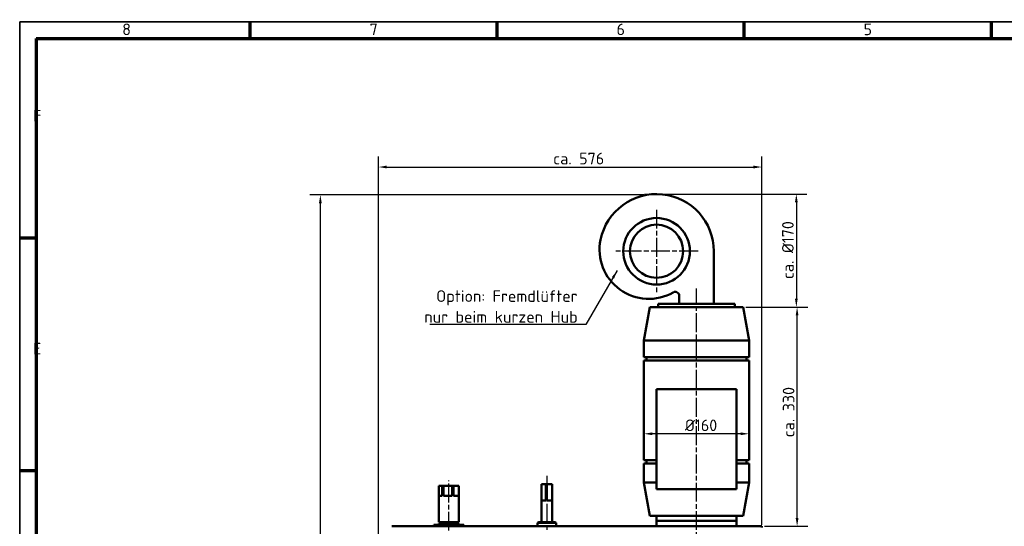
# Model space of a CAD drawing. Header units: millimetres. Extents: x 25 to 2945, y 25 to 2078.
# Tile 2 of 5: x 25 to 1504, y 1317 to 2078. Entities that reach past the tile are written whole.
import ezdxf

# ---------------------------------------------------------------- set-up
doc = ezdxf.new("R2010")
doc.units = ezdxf.units.MM
doc.header["$LTSCALE"] = 5
doc.linetypes.add('CHAIN', pattern=[0.3543, 0.2362, -0.0295, 0.0591, -0.0295])
doc.layers.get('0').update_dxf_attribs({"lineweight": 25})
for name, color, linetype, lineweight in [('Bemaßung (ISO)', 7, 'Continuous', 25), ('Mittellinie (ISO)', 7, 'Continuous', 25), ('Mittelpunktmarkierung (ISO)', 7, 'Continuous', 25), ('Rahmen (ISO)', 7, 'Continuous', 70), ('Sichtbar (ISO)', 7, 'Continuous', 50), ('Skizziergeometrie (ISO)', 7, 'Continuous', 25), ('Symbol (ISO)', 7, 'Continuous', 25)]:
    doc.layers.add(name, color=color, linetype=linetype, lineweight=lineweight)
doc.styles.add('Notiztext (DIN)', font='isocpeur.ttf')
doc.dimstyles.new('Standard (DIN)', dxfattribs={"dimscale": 5, "dimtxt": 3.5, "dimasz": 2.5, "dimexe": 3.175, "dimexo": 0.8, "dimgap": 0.8, "dimtad": 1, "dimdec": 3, "dimrnd": 1e-08, "dimtxsty": 'Notiztext (DIN)', "dimcen": 0.09, "dimdle": 10, "dimclrd": 256, "dimclre": 256, "dimclrt": 256, "dimazin": 2, "dimtfac": 0.571429, "dimtdec": 3, "dimtmove": 0, "dimatfit": 3, "dimfxl": 1, "dimtolj": 1, "dimlwd": -1, "dimlwe": -1, "dimarcsym": 0})
doc.dimstyles.new('Standard - Methode 2a (DIN)$7', dxfattribs={"dimscale": 5, "dimtxt": 3.5, "dimasz": 2.5, "dimexe": 3.175, "dimexo": 0.8, "dimgap": 0.8, "dimtad": 1, "dimtih": 1, "dimtoh": 1, "dimrnd": 1e-08, "dimtxsty": 'Notiztext (DIN)', "dimcen": 0.09, "dimdle": 10, "dimclrd": 256, "dimclre": 256, "dimclrt": 256, "dimazin": 2, "dimtfac": 1, "dimtmove": 0, "dimatfit": 3, "dimfxl": 1, "dimtolj": 1, "dimlwd": -1, "dimlwe": -1, "dimarcsym": 0})

# ---------------------------------------------------------------- blocks, each defined once
blk = doc.blocks.new('Ränder Hagen+Goebel Rahmen')
at = {"layer": 'Rahmen (ISO)', "linetype": 'Continuous', "lineweight": 35}
for q in [(5, 5), (589, 415)]:
    blk.add_line((5, 415), q, dxfattribs=at)
at = {"layer": 'Rahmen (ISO)'}
for p, q in [((74.25, 410), (74.25, 415)), ((148.5, 410), (148.5, 415)), ((222.75, 410), (222.75, 415)), ((297, 410), (297, 415)), ((10, 410), (584, 410)), ((10, 410), (10, 10)), ((10, 350), (5, 350)), ((10, 280), (5, 280))]:
    blk.add_line(p, q, dxfattribs=at)
at = {"layer": 'Symbol (ISO)', "char_height": 3.5, "style": 'Notiztext (DIN)'}
for s, insert, attachment_point in [('8', (37.125, 411), 8), ('7', (111.375, 411), 8), ('6', (185.625, 411), 8), ('5', (259.875, 411), 8), ('F', (9, 385), 7), ('E', (9, 315), 7)]:
    blk.add_mtext(s, dxfattribs=dict(at, insert=insert, attachment_point=attachment_point))
blk = doc.blocks.new('*D8')
at = {"layer": 'Bemaßung (ISO)'}
blk.add_line((1108.5, 1455.8), (975.5, 1455.8), dxfattribs=at)
for points in [[(975.5, 1457.9), (975.5, 1453.8), (963, 1455.8)], [(1108.5, 1457.9), (1108.5, 1453.8), (1121, 1455.8)]]:
    blk.add_solid(points, dxfattribs=at)
at = {"layer": 'Defpoints', "color": 0}
for p in [(963, 1566.2), (963, 1455.8), (1121, 1416.2)]:
    blk.add_point(p, dxfattribs=at)
at = {"layer": 'Bemaßung (ISO)', "insert": (1013.4, 1477.3), "char_height": 17.5, "attachment_point": 1, "style": 'Notiztext (DIN)'}
blk.add_mtext('\\A1; Ø160', dxfattribs=at)
blk = doc.blocks.new('*D13')
at = {"layer": 'Bemaßung (ISO)'}
for p, q in [((564, 1248.7), (564, 1872.7)), ((1140, 1318.7), (1140, 1872.7)), ((576.5, 1856.8), (1127.5, 1856.8))]:
    blk.add_line(p, q, dxfattribs=at)
for points in [[(576.5, 1858.9), (576.5, 1854.7), (564, 1856.8)], [(1127.5, 1858.9), (1127.5, 1854.7), (1140, 1856.8)]]:
    blk.add_solid(points, dxfattribs=at)
at = {"layer": 'Defpoints', "color": 0}
for p in [(1140, 1856.8), (1140, 1314.7), (564, 1244.7)]:
    blk.add_point(p, dxfattribs=at)
at = {"layer": 'Bemaßung (ISO)', "insert": (826.6, 1878.3), "char_height": 17.5, "attachment_point": 1, "style": 'Notiztext (DIN)'}
blk.add_mtext('\\A1;ca. 576', dxfattribs=at)
blk = doc.blocks.new('*D15')
at = {"layer": 'Bemaßung (ISO)'}
for p, q in [((962.9, 1814.9), (460.9, 1814.9)), ((476.8, 547.2), (476.8, 1802.4)), ((868, 534.7), (460.9, 534.7))]:
    blk.add_line(p, q, dxfattribs=at)
for points in [[(474.7, 1802.4), (478.9, 1802.4), (476.8, 1814.9)], [(474.7, 547.2), (478.9, 547.2), (476.8, 534.7)]]:
    blk.add_solid(points, dxfattribs=at)
at = {"layer": 'Defpoints', "color": 0}
for p in [(476.8, 1814.9), (966.9, 1814.9), (872, 534.7)]:
    blk.add_point(p, dxfattribs=at)
at = {"layer": 'Bemaßung (ISO)', "insert": (455.3, 1161.5), "char_height": 17.5, "attachment_point": 1, "rotation": 90, "style": 'Notiztext (DIN)'}
blk.add_mtext('\\A1; max 1312', dxfattribs=at)
blk = doc.blocks.new('*D19')
at = {"layer": 'Bemaßung (ISO)'}
for p, q in [((1116, 1646.2), (1209, 1646.2)), ((1193.1, 1329.2), (1193.1, 1633.7)), ((1144, 1316.7), (1209, 1316.7))]:
    blk.add_line(p, q, dxfattribs=at)
for points in [[(1191, 1633.7), (1195.2, 1633.7), (1193.1, 1646.2)], [(1191, 1329.2), (1195.2, 1329.2), (1193.1, 1316.7)]]:
    blk.add_solid(points, dxfattribs=at)
at = {"layer": 'Defpoints', "color": 0}
for p in [(1112, 1646.2), (1193.1, 1646.2), (1140, 1316.7)]:
    blk.add_point(p, dxfattribs=at)
at = {"layer": 'Bemaßung (ISO)', "insert": (1171.6, 1439.4), "char_height": 17.5, "attachment_point": 1, "rotation": 90, "style": 'Notiztext (DIN)'}
blk.add_mtext('\\A1; ca. 330', dxfattribs=at)
blk = doc.blocks.new('*D20')
at = {"layer": 'Bemaßung (ISO)'}
for p, q in [((968, 1816.2), (1207.8, 1816.2)), ((1192, 1803.7), (1192, 1658.7)), ((1116, 1646.2), (1207.8, 1646.2))]:
    blk.add_line(p, q, dxfattribs=at)
for points in [[(1189.9, 1803.7), (1194, 1803.7), (1192, 1816.2)], [(1189.9, 1658.7), (1194, 1658.7), (1192, 1646.2)]]:
    blk.add_solid(points, dxfattribs=at)
at = {"layer": 'Defpoints', "color": 0}
for p in [(964, 1816.2), (1112, 1646.2), (1192, 1646.2)]:
    blk.add_point(p, dxfattribs=at)
at = {"layer": 'Bemaßung (ISO)', "insert": (1170.5, 1688.3), "char_height": 17.5, "attachment_point": 1, "rotation": 90, "style": 'Notiztext (DIN)'}
blk.add_mtext('\\A1;ca. Ø170', dxfattribs=at)

msp = doc.modelspace()

# ---------------------------------------------------------------- linework, layer by layer
at = {"layer": 'Mittellinie (ISO)', "linetype": 'CHAIN', "ltscale": 23.990969}
for p, q in [((1041.9655, 1226.2897), (1041.9655, 1674.2484)), ((816.9655, 1392.8173), (816.9655, 1310.2173)), ((669.9655, 1310.2173), (669.9655, 1385.6404))]:
    msp.add_line(p, q, dxfattribs=at)
at = {"layer": 'Mittelpunktmarkierung (ISO)', "linetype": 'CHAIN', "ltscale": 23.990969}
for p, q in [((981.9655, 1792.6794), (981.9655, 1667.6794)), ((1044.4655, 1730.1794), (919.4655, 1730.1794))]:
    msp.add_line(p, q, dxfattribs=at)
at = {"layer": 'Sichtbar (ISO)'}
for p, q in [((1067.9655, 1651.1794), (1067.9655, 1730.1794)), ((1015.9655, 1663.1794), (1015.9655, 1651.1794)), ((971.9655, 1646.1794), (962.9655, 1596.1794)), ((984.4655, 1646.1794), (971.9655, 1646.1794)), ((989.4655, 1651.1794), (984.4655, 1651.1794)), ((984.4655, 1651.1794), (984.4655, 1646.1794)), ((989.4655, 1646.1794), (984.4655, 1646.1794)), ((989.4655, 1651.1794), (1094.4655, 1651.1794)), ((989.4655, 1646.1794), (1002.0437, 1646.1794)), ((1081.8873, 1646.1794), (1002.0437, 1646.1794)), ((1081.8873, 1646.1794), (1094.4655, 1646.1794)), ((1099.4655, 1651.1794), (1094.4655, 1651.1794)), ((1099.4655, 1646.1794), (1094.4655, 1646.1794)), ((1099.4655, 1651.1794), (1099.4655, 1646.1794)), ((1111.9655, 1646.1794), (1099.4655, 1646.1794)), ((1111.9655, 1646.1794), (1120.9655, 1596.1794)), ((1120.9655, 1596.1794), (962.9655, 1596.1794)), ((962.9655, 1571.1794), (962.9655, 1596.1794)), ((1120.9655, 1571.1794), (1120.9655, 1596.1794)), ((1120.9655, 1571.1794), (962.9655, 1571.1794)), ((966.9655, 1566.1794), (966.9655, 1571.1794)), ((1116.9655, 1566.1794), (1116.9655, 1571.1794)), ((1120.9655, 1566.1794), (962.9655, 1566.1794)), ((962.9655, 1416.1794), (962.9655, 1566.1794)), ((1120.9655, 1416.1794), (1120.9655, 1566.1794)), ((981.9655, 1522.7173), (1101.9655, 1522.7173)), ((981.9655, 1372.7173), (981.9655, 1522.7173)), ((1101.9655, 1522.7173), (1101.9655, 1372.7173)), ((981.9655, 1416.1794), (962.9655, 1416.1794)), ((981.9655, 1411.1794), (962.9655, 1411.1794)), ((962.9655, 1382.7173), (962.9655, 1411.1794)), ((966.9655, 1411.1794), (966.9655, 1416.1794)), ((1120.9655, 1416.1794), (1101.9655, 1416.1794)), ((1120.9655, 1411.1794), (1101.9655, 1411.1794)), ((1116.9655, 1411.1794), (1116.9655, 1416.1794)), ((1120.9655, 1382.7173), (1120.9655, 1411.1794)), ((654.9909, 1377.7173), (659.9968, 1377.7173)), ((654.9909, 1362.7173), (654.9909, 1377.7173)), ((659.9968, 1377.7173), (659.9968, 1362.7173)), ((661.7228, 1377.7173), (659.9968, 1377.7173)), ((661.7228, 1377.7173), (674.6878, 1377.7173)), ((661.7228, 1362.7173), (661.7228, 1377.7173)), ((674.6878, 1377.7173), (674.6878, 1362.7173)), ((676.6974, 1377.7173), (674.6878, 1377.7173)), ((676.6974, 1377.7173), (684.6565, 1377.7173)), ((676.6974, 1362.7173), (676.6974, 1377.7173)), ((684.6565, 1377.7173), (684.6565, 1362.7173)), ((684.9401, 1377.7173), (684.6565, 1377.7173)), ((684.9401, 1362.7173), (684.9401, 1377.7173)), ((808.9655, 1380.3173), (808.972, 1380.3173)), ((808.9655, 1380.3173), (808.9655, 1322.7173)), ((808.972, 1380.3173), (815.5153, 1380.3173)), ((808.972, 1355.3173), (808.972, 1380.3173)), ((815.5153, 1380.3173), (815.5153, 1355.3173)), ((815.5153, 1380.3173), (817.2874, 1380.3173)), ((817.2874, 1380.3173), (824.833, 1380.3173)), ((817.2874, 1355.3173), (817.2874, 1380.3173)), ((824.833, 1380.3173), (824.833, 1355.3173)), ((824.833, 1380.3173), (824.9655, 1380.3173)), ((824.9655, 1380.3173), (824.9655, 1322.7173)), ((981.9655, 1382.7173), (962.9655, 1382.7173)), ((971.7819, 1332.7173), (962.9655, 1382.7173)), ((1120.9655, 1382.7173), (1101.9655, 1382.7173)), ((1112.1492, 1332.7173), (1120.9655, 1382.7173)), ((654.9655, 1362.7173), (659.9968, 1362.7173)), ((654.9655, 1322.7173), (654.9655, 1362.7173)), ((661.7228, 1362.7173), (674.6878, 1362.7173)), ((676.6974, 1362.7173), (684.6565, 1362.7173)), ((684.9401, 1362.7173), (684.9655, 1362.7173)), ((684.9655, 1322.7173), (684.9655, 1362.7173)), ((1101.9655, 1372.7173), (981.9655, 1372.7173)), ((808.972, 1355.3173), (815.5153, 1355.3173)), ((817.2874, 1355.3173), (824.833, 1355.3173)), ((1112.1492, 1332.7173), (971.7819, 1332.7173)), ((981.9655, 1324.7173), (981.9655, 1332.7173)), ((1101.9655, 1324.7173), (1101.9655, 1332.7173)), ((1139.9655, 1316.7173), (583.9655, 1316.7173)), ((692.4655, 1318.7173), (647.4655, 1318.7173)), ((647.4655, 1316.7173), (647.4655, 1318.7173)), ((684.9655, 1322.7173), (654.9655, 1322.7173)), ((684.9655, 1320.7173), (654.9655, 1320.7173)), ((654.9655, 1318.7173), (654.9655, 1320.7173)), ((656.9655, 1320.7173), (656.9655, 1322.7173)), ((682.9655, 1320.7173), (682.9655, 1322.7173)), ((684.9655, 1318.7173), (684.9655, 1320.7173)), ((692.4655, 1316.7173), (692.4655, 1318.7173)), ((804.9655, 1322.7173), (802.9655, 1321.7173)), ((802.9655, 1321.7173), (830.9655, 1321.7173)), ((802.9655, 1321.7173), (802.9655, 1316.7173)), ((804.9655, 1322.7173), (828.9655, 1322.7173)), ((828.9655, 1322.7173), (830.9655, 1321.7173)), ((830.9655, 1321.7173), (830.9655, 1316.7173)), ((1101.9655, 1324.7173), (981.9655, 1324.7173)), ((981.9655, 1316.7173), (981.9655, 1324.7173)), ((1101.9655, 1316.7173), (1101.9655, 1324.7173)), ((1139.9655, 1316.7173), (1139.9655, 1314.7173))]:
    msp.add_line(p, q, dxfattribs=at)
for radius in [50, 40]:
    msp.add_circle((981.9655, 1730.1794), radius, dxfattribs=at)
for centre, radius, start, end in [((981.9655, 1730.1794), 86, 0, 168.3445917), ((970.213, 1732.6037), 74, 168.3445917, 299.7955822), ((1009.9655, 1663.1794), 6, 0, 119.7955822)]:
    msp.add_arc(centre, radius, start, end, dxfattribs=at)
at = {"layer": 'Skizziergeometrie (ISO)'}
msp.add_line((963.9534, 1816.1794), (1004.9534, 1816.1794), dxfattribs=at)

# ---------------------------------------------------------------- block references
at = {"xscale": 5, "yscale": 5, "zscale": 5}
msp.add_blockref('Ränder Hagen+Goebel Rahmen', (0, 0), dxfattribs=at)

# ---------------------------------------------------------------- texts
at = {"layer": 'Symbol (ISO)', "insert": (863.3939, 1622.8493), "char_height": 17.5, "width": 246.977465, "attachment_point": 9, "line_spacing_factor": 1.068348, "style": 'Notiztext (DIN)'}
msp.add_mtext('{Option: Fremdlüfter \\Pnur beim kurzen Hub}', dxfattribs=at)

# ---------------------------------------------------------------- dimensions: what is measured, and where the dimension line sits
at = {"layer": 'Bemaßung (ISO)'}
for base, p1, p2, angle, text, override, picture, middle in [((1139.9655, 1856.7899), (563.9655, 1244.7173), (1139.9655, 1314.7173), 180, 'ca. <>', {"dimdec": 3, "dimtp": 0, "dimtm": 0, "dimtdec": 3, "dimatfit": 2}, '*D13', (862.431, 1856.7899)), ((476.7687, 1814.8516), (872.0461, 534.7173), (966.9118, 1814.8516), 90, ' max 1312', {"dimdec": 3, "dimtp": 0, "dimtm": 0, "dimtdec": 3, "dimatfit": 2}, '*D15', (476.7687, 1212.2287)), ((1191.9655, 1646.1794), (963.9534, 1816.1794), (1111.9655, 1646.1794), 90, 'ca. Ø<>', {"dimdec": 3, "dimtp": 0, "dimtm": 0, "dimtdec": 3, "dimatfit": 2}, '*D20', (1191.9655, 1731.1794)), ((1193.0827, 1646.1794), (1139.9655, 1316.7173), (1111.9655, 1646.1794), 90, ' ca. 330', {"dimdec": 3, "dimtp": 0, "dimtm": 0, "dimtdec": 3, "dimatfit": 2}, '*D19', (1193.0827, 1481.4483)), ((962.9655, 1455.8347), (1120.9655, 1416.1794), (962.9655, 1566.1794), 180, ' Ø160', {"dimdec": 3, "dimse1": 1, "dimse2": 1, "dimtp": 0, "dimtm": 0, "dimtdec": 3, "dimatfit": 2}, '*D8', (1043.1995, 1455.8347))]:
    dim = msp.add_linear_dim(base=base, p1=p1, p2=p2, angle=angle, text=text, dimstyle='Standard (DIN)', override=override, dxfattribs=at)
    dim.commit()
    dim.dimension.update_dxf_attribs({"geometry": picture, "text_midpoint": middle, "dimtype": 160})

# ---------------------------------------------------------------- leaders
at = {"layer": 'Symbol (ISO)', "annotation_type": 0, "has_hookline": 1, "hookline_direction": 1, "text_width": 222.25}
msp.add_leader([(922.775, 1701.133), (875.8939, 1619.9326), (863.3939, 1619.9326)], dimstyle='Standard - Methode 2a (DIN)$7', override={"dimgap": 0, "dimtad": 1}, dxfattribs=at)

doc.saveas('drawing.dxf')
